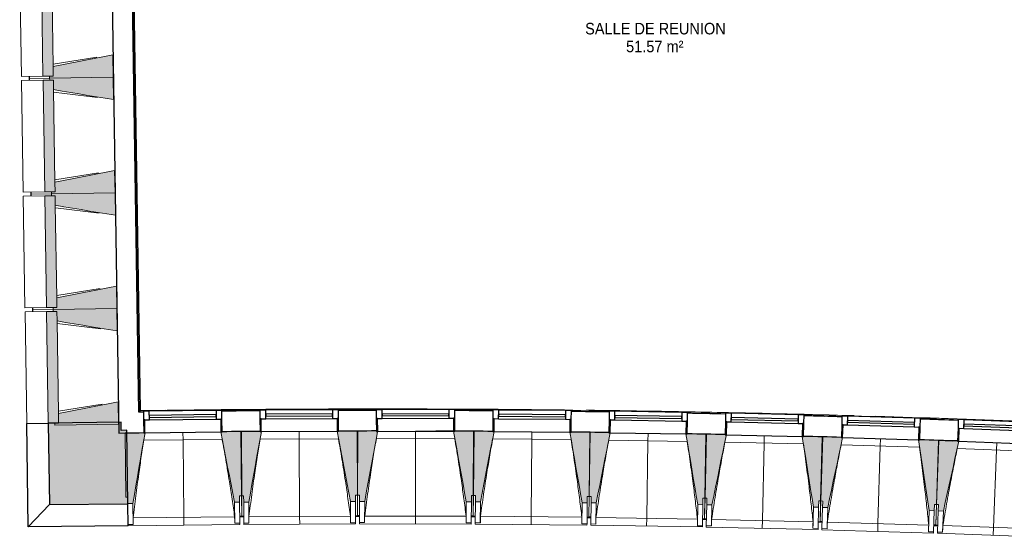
# Model space of a CAD drawing. Header units: millimetres. Extents: x 1293 to 60335, y -36590 to 4541.
# Tile 1 of 65: x 14922 to 22583, y -21351 to -17324. Entities that reach past the tile are written whole.
import ezdxf

# ---------------------------------------------------------------- set-up
doc = ezdxf.new("R2010")
doc.units = ezdxf.units.MM
for name, color, linetype, lineweight in [('A-AREA-IDEN', 7, 'Continuous', 30), ('A-FLOR-HRAL', 7, 'Continuous', 18), ('A-WALL-PATT', 7, 'Continuous', 25), ('BATIEMENT', 7, 'Continuous', 18), ('BATIMENT', 7, 'Continuous', 25), ('FENETRES', 7, 'Continuous', 25), ('GEN', 7, 'Continuous', 18), ('SOLS', 7, 'Continuous', 25)]:
    doc.layers.add(name, color=color, linetype=linetype, lineweight=lineweight)
doc.layers.add('A-GLAZ', color=7, linetype='Continuous', lineweight=25, true_color=0x5c63b1)
doc.styles.add('Arial_1', font='arial.ttf', dxfattribs={"width": 0.9, "height": 90})

# ---------------------------------------------------------------- blocks, each defined once
blk = doc.blocks.new('XXX_VIDE FENETRE - 590-389517-2021_015_1111_DCE_1_50_N0 FINI_CVC_PAC')
at = {"layer": 'A-GLAZ'}
for p, q in [((260.1, -120), (-260.1, -120)), ((-260.1, -120), (-260.1, -135)), ((-260.1, -135), (260.1, -135)), ((260.1, -135), (260.1, -120))]:
    blk.add_line(p, q, dxfattribs=at)
at = {"layer": 'FENETRES'}
for p, q in [((-305.1, 0), (-305.1, -100)), ((-295.1, 0), (-305.1, 0)), ((295.1, 0), (-295.1, 0)), ((-295.1, -100), (-295.1, 0)), ((305.1, 0), (295.1, 0)), ((295.1, 0), (295.1, -100)), ((305.1, -100), (305.1, 0)), ((-305.1, -100), (-295.1, -100)), ((-260.1, -100), (-305.1, -100)), ((-305.1, -100), (-305.1, -167.5)), ((-260.1, -167.5), (-260.1, -100)), ((260.1, -100), (-260.1, -100)), ((260.1, -100), (260.1, -167.5)), ((305.1, -100), (260.1, -100)), ((295.1, -100), (305.1, -100)), ((305.1, -167.5), (305.1, -100)), ((-305.1, -167.5), (-260.1, -167.5)), ((-260.1, -167.5), (260.1, -167.5)), ((260.1, -167.5), (305.1, -167.5))]:
    blk.add_line(p, q, dxfattribs=at)
blk = doc.blocks.new('Garde-corps - Garde-corps-505471-2021_015_1111_DCE_1_50_N0 FINI_CVC_PAC')
at = {"layer": 'A-FLOR-HRAL'}
for p, q in [((-23086, -20374.6), (-23168.6, -14989.8)), ((-23079, -20367.4), (-23161.5, -14989.7)), ((-23077.3, -20365.6), (-23159.8, -14989.7)), ((-23075.7, -20363.9), (-23158.1, -14989.7)), ((-23053.8, -20374.2), (-23086, -20374.6)), ((-23053.8, -20374.5), (-23086, -20374.6)), ((-22881.9, -20361.4), (-23075.7, -20364)), ((-22496.9, -20361.8), (-23075.7, -20363.9)), ((-22194.8, -20367.9), (-22206.1, -20368)), ((-21242.4, -20361.3), (-21421.4, -20361.5)), ((-21305.3, -20364.3), (-21317.5, -20364.3)), ((-20334.9, -20364.6), (-20632.1, -20365.7)), ((-20334.9, -20364.3), (-20512.2, -20363.2)), ((-20416.3, -20366.8), (-20428.3, -20366.7)), ((-19430.2, -20373.6), (-19589.1, -20371.5)), ((-19528.2, -20375.3), (-19538.4, -20375.2)), ((-18640.7, -20389.9), (-18648.3, -20389.7)), ((-17756.3, -20410.4), (-17767, -20410.1)), ((-16861.8, -20437.2), (-16867.8, -20437))]:
    blk.add_line(p, q, dxfattribs=at)
at = {"layer": 'A-FLOR-HRAL', "flags": 128}
for points in [[(-23086, -20374.6), (-23086.1, -20374.7), (-23086.4, -20375), (-23086.8, -20375.4), (-23087.3, -20376), (-23087.9, -20376.5), (-23088.4, -20377.1), (-23089, -20377.7)], [(-23079, -20367.4), (-23082.5, -20371), (-23086, -20374.6)], [(-23075.7, -20363.9), (-23075.7, -20364), (-23075.8, -20364), (-23075.9, -20364.2), (-23076.1, -20364.4), (-23076.3, -20364.6), (-23076.5, -20364.8), (-23076.7, -20365), (-23076.9, -20365.2), (-23077.1, -20365.4), (-23077.3, -20365.6)], [(-20066.6, -20360.7), (-20319.7, -20353.9), (-20757, -20355.5)]]:
    blk.add_lwpolyline(points, dxfattribs=at)
at = {"layer": 'A-FLOR-HRAL'}
for radius, start, end in [(130446.8, 87.310169, 90.815427), (130448.6, 89.835073, 90.814662), (130439.7, 90.406296, 90.536372), (130448.6, 89.336655, 89.7902), (130448.6, 88.37491, 89.291333), (130439.7, 88.843215, 88.944631), (130439.7, 88.437759, 88.546818), (130448.6, 87.310907, 88.301428), (130439.7, 88.038301, 88.149006)]:
    blk.add_arc((-21222.6, -150801), radius, start, end, dxfattribs=at)
blk = doc.blocks.new('B02_ARC_rvt-1-2021_015_1111_DCE_1_50_N0 FINI_CVC_PAC')
at = {"layer": 'BATIEMENT', "lineweight": 25}
for p, q in [((-23342.6, -14273.6), (-23246.5, -20540)), ((-23089, -20377.7), (-23171.6, -14989.9)), ((-23053.8, -20377.2), (-23089, -20377.7)), ((-20631.4, -20524.5), (-20631.4, -20525.6)), ((-23246.5, -20540), (-23086.5, -20537.6)), ((-23086.5, -20537.6), (-23051.9, -20537.1))]:
    blk.add_line(p, q, dxfattribs=at)
for radius, start, end in [(130436.7, 90.406299, 90.536369), (130436.7, 90.008684, 90.138261), (130436.7, 89.610089, 89.740641), (130436.7, 89.212665, 89.342052), (130436.7, 88.814853, 88.944628), (130436.7, 88.41704, 88.546816), (130436.7, 88.019227, 88.149003), (130276.7, 90.406468, 90.536211), (130276.7, 90.008366, 90.138102), (130276.7, 89.610257, 89.739993), (130276.7, 89.212833, 89.34189), (130276.7, 88.81502, 88.944466), (130276.7, 88.417206, 88.546653), (130276.7, 88.019392, 88.14884)]:
    blk.add_arc((-21222.6, -150801), radius, start, end, dxfattribs=at)
at = {"layer": 'BATIMENT'}
blk.add_line((-20631.4, -20525.6), (-20778.9, -20525.1), dxfattribs=at)
at = {"layer": 'SOLS'}
blk.add_line((-16816.9, -20598.5), (-16761.3, -20600.5), dxfattribs=at)
at = {"layer": 'BATIEMENT', "lineweight": 18}
blk.add_blockref('Garde-corps - Garde-corps-505471-2021_015_1111_DCE_1_50_N0 FINI_CVC_PAC', (0, 0), dxfattribs=at)
at = {"layer": 'FENETRES', "lineweight": 18}
for p, rotation in [((-22746.8, -20535), 180.6653118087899), ((-21841.7, -20527.8), 180.2680427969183), ((-20936.5, -20525.9), 180.2680427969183), ((-20031.3, -20531.1), 179.4735047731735), ((-19127.8, -20542.5), 179.0762357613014), ((-18223.4, -20560.2), 178.6789667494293), ((-17319.2, -20584.2), 178.2816977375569), ((-16415.2, -20614.5), 177.8844287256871)]:
    blk.add_blockref('XXX_VIDE FENETRE - 590-389517-2021_015_1111_DCE_1_50_N0 FINI_CVC_PAC', p, dxfattribs=dict(at, rotation=rotation))
blk = doc.blocks.new('20_MUR PREFA_01 - MODULE_01 B-3165811-2021_015_1111_DCE_1_50_N0 FINI_CVC_PAC')
at = {"layer": 'GEN'}
for p, q in [((0, 722.1), (0, 661.4)), ((0, 661.4), (0, 58.5)), ((0, 0.7), (0, 58.5))]:
    blk.add_line(p, q, dxfattribs=at)
blk = doc.blocks.new('Murs 5 - Murs 1-3191041-2021_015_1111_DCE_1_50_N0 FINI_CVC_PAC')
at = {"layer": 'A-WALL-PATT', "true_color": 0x787878}
blk.add_hatch(color=8, dxfattribs=at).paths.add_polyline_path([(-23784.6, -21097.2), (-23175.4, -21090.2), (-23182.1, -20519), (-23226.5, -20519), (-23227.5, -20455.8), (-23794.3, -20464.5), (-23793.5, -20519.5)])
at = {"layer": 'BATIEMENT', "lineweight": 25}
for p, q in [((-23227.5, -20455.8), (-23794.3, -20464.5)), ((-23794.3, -20464.5), (-23784.6, -21097.2)), ((-23226.5, -20519.5), (-23227.5, -20455.8)), ((-23182.1, -20519), (-23226.5, -20519.5)), ((-23175.4, -21090.2), (-23182.1, -20519)), ((-23784.6, -21097.2), (-23175.4, -21090.2))]:
    blk.add_line(p, q, dxfattribs=at)
at = {"layer": 'BATIMENT'}
for p, q in [((-23962, -20467.1), (-23794.3, -20464.5)), ((-23949.7, -21270.4), (-23962, -20467.1)), ((-23784.6, -21097.2), (-23949.7, -21270.4)), ((-23173.4, -21261.3), (-23175.4, -21090.2)), ((-23173.4, -21261.3), (-23949.7, -21270.4))]:
    blk.add_line(p, q, dxfattribs=at)
blk = doc.blocks.new('B02_DC_STR_rvt-1-2021_015_1111_DCE_1_50_N0 FINI_CVC_PAC')
at = {"layer": 'BATIMENT', "lineweight": 5, "true_color": 0x787878}
for points in [[(-23835.7, -17764.9), (-23755.1, -17763.6), (-23768.4, -16893.7), (-23849.1, -16895), (-23836.1, -17738.9)], [(-23783.6, -17779.1), (-23289, -17771.5), (-23291.7, -17596.5), (-23756.2, -17689.2), (-23755.1, -17763.6), (-23783.8, -17764.1), (-23783.7, -17771.5)], [(-23286.3, -17946.4), (-23289, -17771.5), (-23783.6, -17779.1), (-23783.4, -17794.1), (-23754.6, -17794.1), (-23753.5, -17868.1), (-23289, -17946)], [(-23821.9, -18664.7), (-23741.3, -18663.5), (-23754.6, -17793.6), (-23835.3, -17794.8), (-23823.7, -18545.7)], [(-23769.8, -18678.9), (-23275.2, -18671.4), (-23277.9, -18496.4), (-23742.4, -18589.1), (-23741.3, -18663.5), (-23770, -18663.9), (-23769.9, -18671.4)], [(-23272.5, -18846.3), (-23275.2, -18671.4), (-23769.8, -18678.9), (-23769.6, -18693.9), (-23740.8, -18693.9), (-23739.7, -18768), (-23279.2, -18845.2)], [(-23808.1, -19564.6), (-23727.5, -19563.4), (-23740.8, -18693.5), (-23821.5, -18694.7), (-23813.8, -19191)], [(-23756, -19578.8), (-23261.4, -19571.3), (-23264.1, -19396.3), (-23728.6, -19489), (-23727.5, -19563.4), (-23756.2, -19563.8), (-23756.1, -19571.3)], [(-23794.3, -20464.5), (-23713.7, -20463.3), (-23727, -19593.4), (-23807.7, -19594.6), (-23803.9, -19836.4)], [(-23258.7, -19746.2), (-23261.4, -19571.3), (-23756, -19578.8), (-23755.8, -19593.8), (-23727, -19593.8), (-23725.9, -19667.8), (-23279.2, -19742.8)], [(-23742.2, -20478.7), (-23247.6, -20471.1), (-23250.3, -20296.2), (-23714.8, -20388.8), (-23713.7, -20463.3), (-23742.4, -20463.7), (-23742.3, -20471.1)], [(-22345.5, -21078.5), (-22305.5, -21078), (-22305.5, -21028), (-22291.1, -21027.8), (-22296.9, -20529.1), (-22441.8, -20530.7), (-22441.8, -20531.4), (-22451.7, -20531.5), (-22355.3, -21028)], [(-22274.1, -21077.9), (-22234.1, -21077.7), (-22136.8, -20529.2), (-22146.8, -20529.2), (-22147.2, -20528.5), (-22291.7, -20529.2), (-22289.3, -21028), (-22274.3, -21028), (-22274.1, -21077.7)], [(-21444.1, -21074), (-21404.1, -21073.9), (-21404.1, -21023.9), (-21389.4, -21023.8), (-21391.7, -20525), (-21536.6, -20525.7), (-21536.6, -20526.4), (-21546.6, -20526.4), (-21453.5, -21023.9)], [(-21332.7, -21073.1), (-21232, -20527.3), (-21241.6, -20527.3), (-21242.1, -20524.5), (-21386.5, -20524.2), (-21387.6, -21023), (-21372.6, -21023), (-21372.6, -21073)], [(-20502.7, -21075), (-20502.6, -21025), (-20487.6, -21025), (-20486.5, -20526.2), (-20641.5, -20525.9), (-20542.7, -21074.9)], [(-20431.3, -21075.5), (-20326.4, -20528.3), (-20336.4, -20528.3), (-20336.4, -20527.6), (-20481.3, -20526.2), (-20485.9, -21025), (-20470.9, -21025.1), (-20470.9, -21075.1), (-20469.3, -21075.2)], [(-23175.4, -21088.1), (-23135.4, -21087.6), (-23041.9, -20538.4), (-23051.9, -20538.4), (-23051.9, -20537.8), (-23196.8, -20539.5), (-23191, -21038.3), (-23176, -21038.3), (-23175.5, -21087.6)], [(-19601.4, -21083.1), (-19600.9, -21033.1), (-19585.9, -21033.3), (-19581.3, -20534.5), (-19726.2, -20533.2), (-19726.2, -20533.9), (-19736.2, -20533.9), (-19641.4, -21082.8)], [(-19531.6, -21084.2), (-19422.9, -20537.7), (-19432.8, -20537.6), (-19432.8, -20536.9), (-19577.7, -20534.6), (-19585.7, -21033.3), (-19570.7, -21033.5), (-19571.5, -21083.5), (-19570.7, -21083.5)], [(-18701.7, -21097.5), (-18700.9, -21047.5), (-18685.9, -21047.8), (-18677.8, -20549.1), (-18822.7, -20546.7), (-18822.7, -20547.4), (-18832.7, -20547.4), (-18741.7, -21096.9)], [(-18631, -21099.1), (-18518.5, -20553.4), (-18528.4, -20553.2), (-18528.4, -20552.5), (-18673.3, -20549.2), (-18684.8, -21047.8), (-18669.8, -21048.2), (-18670.9, -21098.2), (-18669.8, -21098.2)], [(-17801.2, -21118.2), (-17800, -21068.2), (-17785, -21068.6), (-17773.5, -20569.9), (-17918.4, -20566.6), (-17918.4, -20567.3), (-17928.3, -20567.3), (-17841.2, -21117.3)], [(-17730.5, -21120.2), (-17614.2, -20575.4), (-17624.2, -20575.1), (-17624.2, -20574.4), (-17769, -20570.1), (-17784, -21068.6), (-17769, -21069.1), (-17770.5, -21119), (-17769, -21119.1)], [(-16900.9, -21145.1), (-16899.4, -21095.2), (-16884.4, -21095.6), (-16869.4, -20597), (-17014.2, -20592.7), (-17014.3, -20593.4), (-17024.2, -20593.4), (-16940.8, -21143.9)], [(-16830.2, -21147.7), (-16710.1, -20603.6), (-16720.1, -20603.2), (-16720.1, -20602.6), (-16864.9, -20597.2), (-16883.3, -21095.7), (-16868.3, -21096.2), (-16870.1, -21146.2), (-16868.3, -21146.2)]]:
    blk.add_hatch(color=8, dxfattribs=at).paths.add_polyline_path(points)
at = {"layer": 'BATIEMENT'}
for p, q in [((-23849.1, -16895), (-23835.7, -17764.9)), ((-23756.2, -17688.6), (-23767.3, -16968.7)), ((-23289, -17771.5), (-23291.7, -17596.5)), ((-23756.2, -17689.2), (-23755.1, -17763.6)), ((-23755.1, -17763.6), (-23756.2, -17689.2)), ((-23835.7, -17764.9), (-23755.1, -17763.6)), ((-23755.1, -17763.6), (-23783.8, -17764.1)), ((-23783.8, -17764.1), (-23783.6, -17779.1)), ((-23783.6, -17779.1), (-23289, -17771.5)), ((-23289, -17771.5), (-23783.6, -17779.1)), ((-23286.3, -17946.4), (-23289, -17771.5)), ((-23754.6, -17793.6), (-23835.3, -17794.8)), ((-23835.3, -17794.8), (-23821.9, -18664.7)), ((-23783.6, -17779.1), (-23783.4, -17794.1)), ((-23783.4, -17794.1), (-23754.6, -17793.6)), ((-23754.6, -17793.6), (-23753.5, -17868.1)), ((-23753.5, -17868.1), (-23754.6, -17793.6)), ((-23742.4, -18588.5), (-23753.5, -17868.6)), ((-23275.2, -18671.4), (-23277.9, -18496.4)), ((-23742.4, -18589.1), (-23741.3, -18663.5)), ((-23741.3, -18663.5), (-23742.4, -18589.1)), ((-23821.9, -18664.7), (-23741.3, -18663.5)), ((-23741.3, -18663.5), (-23770, -18663.9)), ((-23770, -18663.9), (-23769.8, -18678.9)), ((-23769.8, -18678.9), (-23275.2, -18671.4)), ((-23275.2, -18671.4), (-23769.8, -18678.9)), ((-23769.8, -18678.9), (-23769.6, -18693.9)), ((-23272.5, -18846.3), (-23275.2, -18671.4)), ((-23740.8, -18693.5), (-23821.5, -18694.7)), ((-23821.5, -18694.7), (-23808.1, -19564.6)), ((-23769.6, -18693.9), (-23740.8, -18693.5)), ((-23740.8, -18693.5), (-23739.7, -18768)), ((-23739.7, -18768), (-23740.8, -18693.5)), ((-23728.6, -19488.4), (-23739.7, -18768.5)), ((-23261.4, -19571.3), (-23264.1, -19396.3)), ((-23728.6, -19489), (-23727.5, -19563.4)), ((-23727.5, -19563.4), (-23728.6, -19489)), ((-23808.1, -19564.6), (-23727.5, -19563.4)), ((-23727, -19593.4), (-23807.7, -19594.6)), ((-23807.7, -19594.6), (-23794.3, -20464.5)), ((-23727.5, -19563.4), (-23756.2, -19563.8)), ((-23756.2, -19563.8), (-23756, -19578.8)), ((-23756, -19578.8), (-23261.4, -19571.3)), ((-23261.4, -19571.3), (-23756, -19578.8)), ((-23756, -19578.8), (-23755.8, -19593.8)), ((-23755.8, -19593.8), (-23727, -19593.4)), ((-23727, -19593.4), (-23725.9, -19667.8)), ((-23725.9, -19667.8), (-23727, -19593.4)), ((-23258.7, -19746.2), (-23261.4, -19571.3)), ((-23714.8, -20388.3), (-23725.8, -19668.4)), ((-23247.6, -20471.1), (-23250.3, -20296.2)), ((-23714.8, -20388.8), (-23713.7, -20463.3)), ((-23713.7, -20463.3), (-23714.8, -20388.8)), ((-23794.3, -20464.5), (-23713.7, -20463.3)), ((-23713.7, -20463.3), (-23742.4, -20463.7)), ((-23742.4, -20463.7), (-23742.2, -20478.7)), ((-23742.2, -20478.7), (-23247.6, -20471.1)), ((-22296.9, -20529.1), (-22441.8, -20530.7)), ((-22291.1, -21027.8), (-22296.9, -20529.1)), ((-22146.8, -20528.5), (-22291.7, -20529.2)), ((-22291.7, -20529.2), (-22289.3, -21028)), ((-21391.7, -20525), (-21536.7, -20525.7)), ((-21389.4, -21023.8), (-21391.7, -20525)), ((-21386.5, -20524.2), (-21387.6, -21023)), ((-21241.6, -20524.5), (-21386.5, -20524.2)), ((-21231.6, -20525.1), (-21231.5, -20524.5)), ((-20486.5, -20526.2), (-20641.5, -20525.9)), ((-20487.6, -21025), (-20486.5, -20526.2)), ((-20481.3, -20526.2), (-20485.9, -21025)), ((-20336.4, -20527.6), (-20481.3, -20526.2)), ((-23051.9, -20537.8), (-23196.8, -20539.5)), ((-23196.8, -20539.5), (-23191, -21038.3)), ((-19581.3, -20534.5), (-19726.3, -20533.2)), ((-19585.9, -21033.3), (-19581.3, -20534.5)), ((-19577.7, -20534.6), (-19585.7, -21033.3)), ((-19432.8, -20536.9), (-19577.7, -20534.6)), ((-18677.8, -20549.1), (-18822.8, -20546.7)), ((-18685.9, -21047.8), (-18677.8, -20549.1)), ((-18673.3, -20549.2), (-18684.8, -21047.8)), ((-18528.4, -20552.5), (-18673.3, -20549.2)), ((-17773.5, -20569.9), (-17918.5, -20566.6)), ((-17785, -21068.6), (-17773.5, -20569.9)), ((-17769, -20570.1), (-17784, -21068.6)), ((-17624.2, -20574.4), (-17769, -20570.1)), ((-16869.4, -20597), (-17014.3, -20592.7)), ((-16884.4, -21095.6), (-16869.4, -20597)), ((-16864.9, -20597.2), (-16883.3, -21095.7)), ((-16720.1, -20602.6), (-16864.9, -20597.2)), ((-23191, -21038.3), (-23176, -21038.1)), ((-23176, -21038.1), (-23175.4, -21088.1)), ((-22306.1, -21028), (-22291.1, -21027.8)), ((-22305.5, -21078), (-22306.1, -21028)), ((-22289.3, -21028), (-22274.3, -21027.9)), ((-22274.3, -21027.9), (-22274.1, -21077.9)), ((-21404.4, -21023.9), (-21389.4, -21023.8)), ((-21404.1, -21073.9), (-21404.4, -21023.9)), ((-21387.6, -21023), (-21372.6, -21023)), ((-21372.6, -21023), (-21372.7, -21073)), ((-20502.7, -21075), (-20502.6, -21025)), ((-20502.6, -21025), (-20487.6, -21025)), ((-20485.9, -21025), (-20470.9, -21025.1)), ((-20470.9, -21025.1), (-20471.3, -21075.1)), ((-19601.4, -21083.1), (-19600.9, -21033.1)), ((-19600.9, -21033.1), (-19585.9, -21033.3)), ((-19585.7, -21033.3), (-19570.7, -21033.5)), ((-19570.7, -21033.5), (-19571.5, -21083.5)), ((-18701.7, -21097.5), (-18700.9, -21047.5)), ((-18700.9, -21047.5), (-18685.9, -21047.8)), ((-18684.8, -21047.8), (-18669.8, -21048.2)), ((-18669.8, -21048.2), (-18670.9, -21098.2)), ((-23175.4, -21088.1), (-23135.4, -21087.6)), ((-22345.5, -21078.5), (-22305.5, -21078)), ((-22274.1, -21077.9), (-22234.1, -21077.7)), ((-21444.1, -21074), (-21404.1, -21073.9)), ((-21372.7, -21073), (-21332.7, -21073.1)), ((-20542.7, -21074.9), (-20502.7, -21075)), ((-20471.3, -21075.1), (-20431.3, -21075.5)), ((-19641.4, -21082.8), (-19601.4, -21083.1)), ((-19571.5, -21083.5), (-19531.6, -21084.2)), ((-18741.7, -21096.9), (-18701.7, -21097.5)), ((-18670.9, -21098.2), (-18631, -21099.1)), ((-17841.2, -21117.3), (-17801.2, -21118.2)), ((-17801.2, -21118.2), (-17800, -21068.2)), ((-17800, -21068.2), (-17785, -21068.6)), ((-17784, -21068.6), (-17769, -21069.1)), ((-17769, -21069.1), (-17770.5, -21119)), ((-17770.5, -21119), (-17730.5, -21120.2)), ((-16900.9, -21145.1), (-16899.4, -21095.2)), ((-16899.4, -21095.2), (-16884.4, -21095.6)), ((-16883.3, -21095.7), (-16868.3, -21096.2)), ((-16868.3, -21096.2), (-16870.1, -21146.2)), ((-16940.8, -21143.9), (-16900.9, -21145.1)), ((-16870.1, -21146.2), (-16830.2, -21147.7))]:
    blk.add_line(p, q, dxfattribs=at)
at = {"layer": 'BATIEMENT', "flags": 128}
for points in [[(-23291.7, -17596.5), (-23358, -17609.7), (-23424.4, -17623), (-23490.8, -17636.2), (-23557.1, -17649.4), (-23623.5, -17662.7), (-23689.8, -17675.9), (-23756.2, -17689.2)], [(-23753.5, -17868.1), (-23686.7, -17879.3), (-23620, -17890.5), (-23553.3, -17901.7), (-23486.5, -17912.9), (-23419.8, -17924), (-23353, -17935.2), (-23286.3, -17946.4)], [(-23277.9, -18496.4), (-23344.2, -18509.6), (-23410.6, -18522.9), (-23477, -18536.1), (-23543.3, -18549.3), (-23609.7, -18562.6), (-23676, -18575.8), (-23742.4, -18589.1)], [(-23739.7, -18768), (-23672.9, -18779.2), (-23606.2, -18790.4), (-23539.4, -18801.5), (-23472.7, -18812.7), (-23406, -18823.9), (-23339.2, -18835.1), (-23272.5, -18846.3)], [(-23264.1, -19396.3), (-23330.4, -19409.5), (-23396.8, -19422.8), (-23463.2, -19436), (-23529.5, -19449.2), (-23595.9, -19462.5), (-23662.2, -19475.7), (-23728.6, -19489)], [(-23725.9, -19667.8), (-23659.1, -19679), (-23592.4, -19690.2), (-23525.6, -19701.4), (-23458.9, -19712.6), (-23392.2, -19723.8), (-23325.4, -19735), (-23258.7, -19746.2)], [(-23250.3, -20296.2), (-23316.6, -20309.4), (-23383, -20322.6), (-23449.3, -20335.9), (-23515.7, -20349.1), (-23582.1, -20362.4), (-23648.4, -20375.6), (-23714.8, -20388.8)], [(-22234.1, -21077.7), (-22221.9, -21009.1), (-22209.8, -20940.4), (-22197.6, -20871.8), (-22185.4, -20803.1), (-22173.2, -20734.5), (-22161, -20665.8), (-22148.9, -20597.1), (-22136.7, -20528.5)], [(-21546.7, -20525.7), (-21533.9, -20594.3), (-21521, -20662.8), (-21508.2, -20731.3), (-21495.4, -20799.9), (-21482.6, -20868.4), (-21469.8, -20937), (-21456.9, -21005.5), (-21444.1, -21074)], [(-21332.7, -21073.1), (-21320.1, -21004.5), (-21307.4, -20936), (-21294.8, -20867.4), (-21282.1, -20798.8), (-21269.5, -20730.2), (-21256.8, -20661.7), (-21244.1, -20593.1), (-21232, -20527.3)], [(-20641.5, -20525.9), (-20629.1, -20594.5), (-20616.8, -20663.1), (-20604.5, -20731.7), (-20592.1, -20800.4), (-20579.8, -20869), (-20567.4, -20937.6), (-20555.1, -21006.3), (-20542.7, -21074.9)], [(-20431.3, -21075.5), (-20418.2, -21007), (-20405.1, -20938.5), (-20392, -20870.1), (-20378.8, -20801.6), (-20365.7, -20733.1), (-20352.6, -20664.6), (-20339.4, -20596.1), (-20326.3, -20527.7)], [(-23135.4, -21087.6), (-23123.7, -21018.9), (-23112, -20950.2), (-23100.3, -20881.4), (-23088.6, -20812.7), (-23076.9, -20743.9), (-23065.2, -20675.2), (-23053.5, -20606.5), (-23041.8, -20537.7)], [(-22451.9, -20530.9), (-22438.6, -20599.3), (-22425.3, -20667.8), (-22412, -20736.2), (-22398.7, -20804.7), (-22385.4, -20873.1), (-22372.1, -20941.6), (-22358.8, -21010), (-22345.5, -21078.5)], [(-19736.3, -20533.1), (-19724.5, -20601.8), (-19712.6, -20670.5), (-19700.7, -20739.2), (-19688.9, -20807.9), (-19677, -20876.6), (-19665.1, -20945.3), (-19653.3, -21014.1), (-19641.4, -21082.8)], [(-19531.6, -21084.2), (-19517.9, -21015.8), (-19504.3, -20947.4), (-19490.7, -20879), (-19477.1, -20810.6), (-19463.5, -20742.2), (-19449.9, -20673.8), (-19436.3, -20605.4), (-19422.7, -20537.1)], [(-18832.8, -20546.6), (-18821.4, -20615.4), (-18810, -20684.1), (-18798.6, -20752.9), (-18787.2, -20821.7), (-18775.8, -20890.5), (-18764.4, -20959.3), (-18753, -21028.1), (-18741.7, -21096.9)], [(-18631, -21099.1), (-18616.9, -21030.8), (-18602.8, -20962.5), (-18588.7, -20894.2), (-18574.6, -20825.9), (-18560.6, -20757.6), (-18546.5, -20689.3), (-18532.4, -20621), (-18518.3, -20552.7)], [(-17928.5, -20566.3), (-17917.6, -20635.2), (-17906.7, -20704.1), (-17895.7, -20772.9), (-17884.8, -20841.8), (-17873.9, -20910.7), (-17863, -20979.6), (-17852.1, -21048.4), (-17841.2, -21117.3)], [(-17730.5, -21120.2), (-17715.9, -21052.1), (-17701.4, -20983.9), (-17686.8, -20915.7), (-17672.3, -20847.5), (-17657.7, -20779.3), (-17643.2, -20711.1), (-17628.6, -20642.9), (-17614.1, -20574.7)], [(-17024.3, -20592.4), (-17013.9, -20661.3), (-17003.5, -20730.3), (-16993, -20799.2), (-16982.6, -20868.2), (-16972.1, -20937.1), (-16961.7, -21006), (-16951.3, -21075), (-16940.8, -21143.9)], [(-16830.2, -21147.7), (-16815.1, -21079.6), (-16800.1, -21011.5), (-16785.1, -20943.4), (-16770.1, -20875.3), (-16755.1, -20807.2), (-16740, -20739.1), (-16725, -20671), (-16710, -20602.9)]]:
    blk.add_lwpolyline(points, dxfattribs=at)
at = {"layer": 'BATIMENT', "lineweight": 18}
for p, q in [((-24016.8, -16897.5), (-24003.4, -17767.4)), ((-23756.5, -17669.7), (-23417, -17616.2)), ((-23835.7, -17764.9), (-24003.4, -17767.4)), ((-23943.9, -17781.5), (-23944.1, -17766.5)), ((-24003, -17797.4), (-23835.3, -17794.8)), ((-24003, -17797.4), (-23989.6, -18667.3)), ((-23783.6, -17779.1), (-23943.9, -17781.5)), ((-23943.9, -17781.5), (-23783.6, -17779.1)), ((-23943.7, -17796.5), (-23943.9, -17781.5)), ((-23412.2, -17930.6), (-23753.2, -17887.5)), ((-23742.7, -18569.6), (-23403.2, -18516.1)), ((-23821.9, -18664.7), (-23989.6, -18667.3)), ((-23930.1, -18681.4), (-23930.3, -18666.4)), ((-23769.8, -18678.9), (-23930.1, -18681.4)), ((-23930.1, -18681.4), (-23769.8, -18678.9)), ((-23929.9, -18696.4), (-23930.1, -18681.4)), ((-23989.2, -18697.3), (-23821.5, -18694.7)), ((-23989.2, -18697.3), (-23975.8, -19567.2)), ((-23398.4, -18830.5), (-23739.4, -18787.4)), ((-23728.9, -19469.5), (-23389.4, -19416)), ((-23808.1, -19564.6), (-23975.8, -19567.2)), ((-23975.4, -19597.2), (-23807.7, -19594.6)), ((-23975.4, -19597.2), (-23962, -20467.1)), ((-23916.3, -19581.3), (-23916.5, -19566.3)), ((-23756, -19578.8), (-23916.3, -19581.3)), ((-23916.3, -19581.3), (-23756, -19578.8)), ((-23916.1, -19596.3), (-23916.3, -19581.3)), ((-23384.6, -19730.3), (-23725.6, -19687.3)), ((-23715.1, -20369.4), (-23375.6, -20315.9)), ((-23794.3, -20464.5), (-23962, -20467.1)), ((-20936.5, -20525.9), (-20641.4, -20526.6)), ((-22440.9, -20589.2), (-23051.4, -20596.3)), ((-21536.2, -20584.2), (-22146.6, -20587)), ((-20631.4, -20584.4), (-21241.9, -20583)), ((-19726.6, -20591.7), (-20337.1, -20586)), ((-18823.5, -20605.2), (-19433.9, -20595.4)), ((-17919.6, -20625), (-18529.9, -20611)), ((-17015.8, -20651.2), (-17626.1, -20632.8)), ((-16112.3, -20683.5), (-16722.4, -20661)), ((-22291.1, -21027.8), (-22289.2, -21189.9)), ((-22288.6, -21190.1), (-22289.3, -21028)), ((-21389.4, -21023.8), (-21388.6, -21185.9)), ((-21388, -21185.1), (-21387.6, -21023)), ((-20487.6, -21025), (-20488, -21187.1)), ((-20487.4, -21187.1), (-20485.9, -21025)), ((-19588.4, -21195.4), (-19585.7, -21033.3)), ((-19585.9, -21033.3), (-19587.4, -21195.4)), ((-18688.5, -21209.9), (-18684.8, -21047.8)), ((-18685.9, -21047.8), (-18688.3, -21202.1)), ((-23133.5, -21251.8), (-23135.4, -21087.6)), ((-22345.5, -21078.5), (-22343.6, -21242.7)), ((-22305.5, -21078), (-22303.6, -21242.2)), ((-22273.3, -21242.1), (-22274.1, -21077.9)), ((-22233.3, -21241.9), (-22234.1, -21077.7)), ((-21444.1, -21074), (-21443.4, -21238.3)), ((-21404.1, -21073.9), (-21403.4, -21238.1)), ((-21373.1, -21237.2), (-21372.7, -21073)), ((-21333.1, -21237.3), (-21332.7, -21073.1)), ((-20542.7, -21074.9), (-20543.1, -21239.1)), ((-20502.7, -21075), (-20503.1, -21239.2)), ((-20472.9, -21239.3), (-20471.3, -21075.1)), ((-20432.9, -21239.7), (-20431.3, -21075.5)), ((-19641.4, -21082.8), (-19642.9, -21247)), ((-19601.4, -21083.1), (-19602.9, -21247.3)), ((-19574.2, -21247.7), (-19571.5, -21083.5)), ((-19534.2, -21248.3), (-19531.6, -21084.2)), ((-18741.7, -21096.9), (-18744.3, -21261.1)), ((-18701.7, -21097.5), (-18704.3, -21261.7)), ((-18674.7, -21262.3), (-18670.9, -21098.2)), ((-18634.7, -21263.2), (-18631, -21099.1)), ((-17841.2, -21117.3), (-17844.9, -21281.5)), ((-17801.2, -21118.2), (-17805, -21282.4)), ((-17788.8, -21230.6), (-17784, -21068.6)), ((-17785, -21068.6), (-17788.6, -21223.1)), ((-17775.4, -21283.2), (-17770.5, -21119)), ((-17735.4, -21284.4), (-17730.5, -21120.2)), ((-16889.3, -21257.6), (-16883.3, -21095.7)), ((-16884.4, -21095.6), (-16889, -21250.2)), ((-23133.9, -21200.3), (-22344.4, -21191.1)), ((-22304.2, -21192.2), (-22289.2, -21192)), ((-22289.2, -21190.6), (-22289.2, -21192)), ((-22288.6, -21192.2), (-22288.6, -21190.6)), ((-22288.6, -21192.2), (-22273.6, -21192.1)), ((-22233.3, -21190.4), (-21443.8, -21186.7)), ((-21403.6, -21188.1), (-21388.6, -21188)), ((-21388.6, -21186.4), (-21388.6, -21188)), ((-21388, -21187.2), (-21388, -21186.4)), ((-21388, -21187.2), (-21373, -21187.2)), ((-21332.7, -21185.7), (-20543.2, -21187.5)), ((-20503, -21189.2), (-20488, -21189.2)), ((-20488, -21188.5), (-20488, -21189.2)), ((-20487.4, -21189.2), (-20487.4, -21188.5)), ((-20487.4, -21189.2), (-20472.4, -21189.3)), ((-20432.1, -21188.1), (-19642.7, -21195.4)), ((-19602.4, -21197.3), (-19587.4, -21197.5)), ((-19588.4, -21197.5), (-19588.4, -21196.8)), ((-19588.4, -21197.5), (-19573.4, -21197.7)), ((-19587.4, -21196.8), (-19587.4, -21197.5)), ((-19533.1, -21196.8), (-18743.7, -21209.5)), ((-18703.5, -21211.7), (-18688.6, -21212)), ((-18688.6, -21212), (-18688.6, -21211.2)), ((-18688.6, -21212), (-18673.6, -21212.3)), ((-18633.3, -21211.7), (-17844, -21229.9)), ((-16940.8, -21143.9), (-16945.8, -21308.1)), ((-16900.9, -21145.1), (-16905.8, -21309.3)), ((-16876.2, -21310.3), (-16870.1, -21146.2)), ((-16836.2, -21311.7), (-16830.2, -21147.7)), ((-23133.5, -21251.8), (-23173.5, -21252.3)), ((-23173.4, -21261.3), (-22303.5, -21251.2)), ((-23133.5, -21251.6), (-23133.5, -21251.8)), ((-22303.6, -21242.2), (-22343.6, -21242.7)), ((-22343.6, -21242.7), (-22343.6, -21242.4)), ((-22303.6, -21242.2), (-22303.5, -21251.2)), ((-22233.3, -21241.9), (-22273.3, -21242.1)), ((-22273.3, -21251.2), (-22273.3, -21242.1)), ((-22273.3, -21251.2), (-21403.3, -21247.1)), ((-22233.3, -21241.7), (-22233.3, -21241.9)), ((-21443.4, -21238.3), (-21443.4, -21238)), ((-21403.4, -21238.1), (-21443.4, -21238.3)), ((-21403.4, -21238.1), (-21403.3, -21247.1)), ((-21333.1, -21237.3), (-21373.1, -21237.2)), ((-21373.1, -21246.3), (-21373.1, -21237.2)), ((-21373.1, -21246.3), (-20503.1, -21248.2)), ((-21333.1, -21237.1), (-21333.1, -21237.3)), ((-20543.1, -21239.1), (-20543.1, -21238.8)), ((-20503.1, -21239.2), (-20543.1, -21239.1)), ((-20503.1, -21239.2), (-20503.1, -21248.2)), ((-20432.9, -21239.7), (-20472.9, -21239.3)), ((-20472.9, -21248.4), (-20472.9, -21239.3)), ((-20472.9, -21248.4), (-19603, -21256.4)), ((-20432.8, -21239.5), (-20432.9, -21239.7)), ((-19642.9, -21247), (-19642.9, -21246.7)), ((-19602.9, -21247.3), (-19642.9, -21247)), ((-19602.9, -21247.3), (-19603, -21256.4)), ((-19574.3, -21256.7), (-19574.2, -21247.7)), ((-19574.3, -21256.7), (-18704.5, -21270.8)), ((-19534.2, -21248.3), (-19574.2, -21247.7)), ((-19534.2, -21248.1), (-19534.2, -21248.3)), ((-18744.3, -21261.1), (-18744.3, -21260.8)), ((-18704.3, -21261.7), (-18744.3, -21261.1)), ((-18704.3, -21261.7), (-18704.5, -21270.8)), ((-18674.9, -21271.4), (-18674.7, -21262.3)), ((-18674.9, -21271.4), (-17805.2, -21291.4)), ((-18634.7, -21263.2), (-18674.7, -21262.3)), ((-18634.7, -21263), (-18634.7, -21263.2)), ((-17844.9, -21281.5), (-17845, -21281.2)), ((-17805, -21282.4), (-17844.9, -21281.5)), ((-17805, -21282.4), (-17805.2, -21291.4)), ((-17803.8, -21232.4), (-17788.9, -21232.7)), ((-17788.9, -21232.8), (-17788.9, -21232)), ((-17788.9, -21232.8), (-17773.9, -21233.2)), ((-17775.7, -21292.2), (-17775.4, -21283.2)), ((-17775.7, -21292.2), (-16906, -21318.3)), ((-17735.4, -21284.4), (-17775.4, -21283.2)), ((-17735.4, -21284.1), (-17735.4, -21284.4)), ((-17733.6, -21232.8), (-16944.4, -21256.5)), ((-16904.3, -21259.3), (-16889.3, -21259.7)), ((-16889.3, -21259.8), (-16889.3, -21258.9)), ((-16889.3, -21259.8), (-16874.4, -21260.3)), ((-16834.1, -21260.2), (-16045.1, -21289.4)), ((-16945.8, -21308.1), (-16945.8, -21307.8)), ((-16905.8, -21309.3), (-16945.8, -21308.1)), ((-16905.8, -21309.3), (-16906, -21318.3)), ((-16876.5, -21319.3), (-16876.2, -21310.3)), ((-16876.5, -21319.3), (-16007.1, -21351.4)), ((-16836.2, -21311.7), (-16876.2, -21310.3)), ((-16836.2, -21311.5), (-16836.2, -21311.7))]:
    blk.add_line(p, q, dxfattribs=at)
at = {"layer": 'BATIMENT', "lineweight": 18, "flags": 128}
for points in [[(-23133.9, -21200.3), (-23133.8, -21210.5), (-23133.7, -21220.8), (-23133.7, -21231), (-23133.6, -21241.3), (-23133.5, -21251.6)], [(-22343.6, -21242.4), (-22343.8, -21232.1), (-22343.9, -21221.9), (-22344.1, -21211.6), (-22344.3, -21201.3), (-22344.4, -21191.1)], [(-22233.3, -21190.4), (-22233.3, -21200.6), (-22233.3, -21210.9), (-22233.3, -21221.2), (-22233.3, -21231.4), (-22233.3, -21241.7)], [(-21443.4, -21238), (-21443.5, -21227.7), (-21443.6, -21217.5), (-21443.7, -21207.2), (-21443.7, -21196.9), (-21443.8, -21186.7)], [(-21332.7, -21185.7), (-21332.8, -21196), (-21332.9, -21206.3), (-21332.9, -21216.5), (-21333, -21226.8), (-21333.1, -21237.1)], [(-20543.1, -21238.8), (-20543.2, -21228.6), (-20543.2, -21218.3), (-20543.2, -21208), (-20543.2, -21197.8), (-20543.2, -21187.5)], [(-20432.1, -21188.1), (-20432.3, -21198.4), (-20432.4, -21208.7), (-20432.6, -21218.9), (-20432.7, -21229.2), (-20432.8, -21239.5)], [(-19642.9, -21246.7), (-19642.9, -21236.5), (-19642.8, -21226.2), (-19642.8, -21215.9), (-19642.7, -21205.7), (-19642.7, -21195.4)], [(-19533.1, -21196.8), (-19533.3, -21207), (-19533.5, -21217.3), (-19533.7, -21227.6), (-19534, -21237.8), (-19534.2, -21248.1)], [(-18744.3, -21260.8), (-18744.2, -21250.6), (-18744.1, -21240.3), (-18744, -21230), (-18743.8, -21219.8), (-18743.7, -21209.5)], [(-18633.3, -21211.7), (-18633.6, -21221.9), (-18633.9, -21232.2), (-18634.1, -21242.5), (-18634.4, -21252.7), (-18634.7, -21263)], [(-17845, -21281.2), (-17844.8, -21270.9), (-17844.6, -21260.7), (-17844.4, -21250.4), (-17844.2, -21240.2), (-17844, -21229.9)], [(-17733.6, -21232.8), (-17734, -21243.1), (-17734.3, -21253.3), (-17734.7, -21263.6), (-17735, -21273.9), (-17735.4, -21284.1)], [(-16945.8, -21307.8), (-16945.5, -21297.6), (-16945.2, -21287.3), (-16945, -21277), (-16944.7, -21266.8), (-16944.4, -21256.5)], [(-16834.1, -21260.2), (-16834.5, -21270.5), (-16834.9, -21280.7), (-16835.4, -21291), (-16835.8, -21301.2), (-16836.2, -21311.5)]]:
    blk.add_lwpolyline(points, dxfattribs=at)
at = {"layer": 'BATIMENT', "lineweight": 18}
for points, knots in [([(-23051.3, -20596.3), (-23057.9, -20638), (-23067.8, -20702.5), (-23080.6, -20789.9), (-23091, -20863.9), (-23101.9, -20943.7), (-23116.7, -21057.7), (-23127.2, -21143.2), (-23133.9, -21200.3)], [0.0183454, 0.0183454, 0.0183454, 0.0183454, 0.2222222, 0.3333333, 0.4444444, 0.5833333, 0.7222222, 1, 1, 1, 1]), ([(-22344.4, -21191.1), (-22350.9, -21145.6), (-22360.8, -21077.4), (-22374.5, -20986.5), (-22386, -20912.6), (-22398.8, -20833.2), (-22413, -20748.1), (-22427.1, -20666.7), (-22436.6, -20613.8), (-22441.1, -20589.2)], [0, 0, 0, 0, 0.2222222, 0.3333333, 0.4444444, 0.5833333, 0.7222222, 0.8611111, 0.9816328, 0.9816328, 0.9816328, 0.9816328]), ([(-22146.5, -20587), (-22153.4, -20628.7), (-22163.8, -20693.1), (-22177.2, -20780.4), (-22188.2, -20854.4), (-22199.5, -20934), (-22215.2, -21047.9), (-22226.2, -21133.4), (-22233.3, -21190.4)], [0.0183454, 0.0183454, 0.0183454, 0.0183454, 0.2222222, 0.3333333, 0.4444444, 0.5833333, 0.7222222, 1, 1, 1, 1]), ([(-21443.8, -21186.7), (-21449.9, -21141.1), (-21459.4, -21072.8), (-21472.5, -20981.9), (-21483.5, -20907.9), (-21495.7, -20828.4), (-21509.3, -20743.2), (-21522.8, -20661.7), (-21532, -20608.8), (-21536.3, -20584.2)], [0, 0, 0, 0, 0.2222222, 0.3333333, 0.4444444, 0.5833333, 0.7222222, 0.8611111, 0.9816328, 0.9816328, 0.9816328, 0.9816328]), ([(-21241.8, -20583), (-21249, -20624.6), (-21259.8, -20689), (-21273.7, -20776.2), (-21285.2, -20850), (-21297.2, -20929.7), (-21313.6, -21043.4), (-21325.2, -21128.8), (-21332.7, -21185.7)], [0.0183454, 0.0183454, 0.0183454, 0.0183454, 0.2222222, 0.3333333, 0.4444444, 0.5833333, 0.7222222, 1, 1, 1, 1]), ([(-20543.2, -21187.5), (-20549, -21141.9), (-20558, -21073.6), (-20570.4, -20982.5), (-20580.9, -20908.5), (-20592.6, -20828.9), (-20605.6, -20743.6), (-20618.6, -20662), (-20627.3, -20609), (-20631.5, -20584.4)], [0, 0, 0, 0, 0.2222222, 0.3333333, 0.4444444, 0.5833333, 0.7222222, 0.8611111, 0.9816328, 0.9816328, 0.9816328, 0.9816328]), ([(-19651, -21127), (-19653.8, -21104.2), (-19659.6, -21058.6), (-19668.5, -20990.2), (-19678.4, -20916.1), (-19689.5, -20836.4), (-19702, -20751), (-19714.4, -20669.4), (-19722.8, -20616.3), (-19726.7, -20591.7)], [0.1111111, 0.1111111, 0.1111111, 0.1111111, 0.2222222, 0.3333333, 0.4444444, 0.5833333, 0.7222222, 0.8611111, 0.9816328, 0.9816328, 0.9816328, 0.9816328]), ([(-19433.8, -20595.3), (-19441.6, -20636.9), (-19453.3, -20701.1), (-19468.5, -20788.1), (-19481, -20861.8), (-19494, -20941.2), (-19512, -21054.8), (-19524.8, -21139.9), (-19533.1, -21196.8)], [0.0183454, 0.0183454, 0.0183454, 0.0183454, 0.2222222, 0.3333333, 0.4444444, 0.5833333, 0.7222222, 1, 1, 1, 1]), ([(-18743.7, -21209.5), (-18748.9, -21163.8), (-18756.9, -21095.4), (-18768.1, -21004.2), (-18777.5, -20930), (-18788.1, -20850.2), (-18799.9, -20764.8), (-18811.8, -20683), (-18819.8, -20629.9), (-18823.6, -20605.2)], [0, 0, 0, 0, 0.2222222, 0.3333333, 0.4444444, 0.5833333, 0.7222222, 0.8611111, 0.9816328, 0.9816328, 0.9816328, 0.9816328]), ([(-20347.1, -20643.1), (-20351.1, -20665.7), (-20358.9, -20711), (-20370.3, -20779), (-20382.3, -20852.8), (-20394.8, -20932.3), (-20412, -21046), (-20424.2, -21131.2), (-20432.1, -21188.1)], [0.111585, 0.111585, 0.111585, 0.111585, 0.2222222, 0.3333333, 0.4444444, 0.5833333, 0.7222222, 1, 1, 1, 1]), ([(-18529.8, -20611), (-18537.9, -20652.4), (-18550, -20716.6), (-18565.8, -20803.5), (-18578.8, -20877.1), (-18592.4, -20956.4), (-18611.2, -21069.8), (-18624.6, -21154.9), (-18633.3, -21211.7)], [0.0183454, 0.0183454, 0.0183454, 0.0183454, 0.2222222, 0.3333333, 0.4444444, 0.5833333, 0.7222222, 1, 1, 1, 1]), ([(-17844, -21229.9), (-17848.8, -21184.2), (-17856.4, -21115.7), (-17867, -21024.4), (-17875.9, -20950.1), (-17885.9, -20870.3), (-17897.1, -20784.8), (-17908.4, -20703), (-17916.1, -20649.7), (-17919.7, -20625)], [0, 0, 0, 0, 0.2222222, 0.3333333, 0.4444444, 0.5833333, 0.7222222, 0.8611111, 0.9816328, 0.9816328, 0.9816328, 0.9816328]), ([(-17625.9, -20632.8), (-17634.3, -20674.3), (-17646.9, -20738.3), (-17663.3, -20825.1), (-17676.8, -20898.6), (-17691, -20977.8), (-17710.5, -21091.1), (-17724.5, -21176.1), (-17733.6, -21232.8)], [0.0183454, 0.0183454, 0.0183454, 0.0183454, 0.2222222, 0.3333333, 0.4444444, 0.5833333, 0.7222222, 1, 1, 1, 1]), ([(-16944.4, -21256.5), (-16949, -21210.8), (-16956, -21142.2), (-16966, -21050.8), (-16974.4, -20976.6), (-16983.9, -20896.6), (-16994.5, -20811), (-17005.2, -20729.1), (-17012.5, -20675.9), (-17016, -20651.1)], [0, 0, 0, 0, 0.2222222, 0.3333333, 0.4444444, 0.5833333, 0.7222222, 0.8611111, 0.9816328, 0.9816328, 0.9816328, 0.9816328]), ([(-16722.3, -20661), (-16730.9, -20702.3), (-16743.9, -20766.3), (-16760.9, -20853), (-16775, -20926.4), (-16789.7, -21005.5), (-16810, -21118.7), (-16824.6, -21203.5), (-16834.1, -21260.2)], [0.0183454, 0.0183454, 0.0183454, 0.0183454, 0.2222222, 0.3333333, 0.4444444, 0.5833333, 0.7222222, 1, 1, 1, 1])]:
    blk.add_open_spline(points, degree=3, knots=knots, dxfattribs=at)
for points in [[(-20337, -20586), (-20340.4, -20605), (-20343.7, -20623.9), (-20347.1, -20642.8)], [(-19642.7, -21195.4), (-19645.4, -21172.6), (-19648.2, -21149.9), (-19651, -21127.1)]]:
    blk.add_open_spline(points, degree=3, dxfattribs=at)
at = {"layer": 'SOLS'}
for p, q in [((-23944.1, -17766.5), (-23943.9, -17781.5)), ((-23943.9, -17781.5), (-23943.7, -17796.5)), ((-23930.3, -18666.4), (-23930.1, -18681.4)), ((-23930.1, -18681.4), (-23929.9, -18696.4)), ((-23916.5, -19566.3), (-23916.3, -19581.3)), ((-23916.3, -19581.3), (-23916.1, -19596.3)), ((-22289.2, -21189.9), (-22304.2, -21190.1)), ((-22304.2, -21190.8), (-22273.6, -21190.5)), ((-22288.6, -21190.6), (-22289.2, -21190.6)), ((-22273.6, -21190), (-22288.6, -21190.1)), ((-21388.6, -21185.9), (-21403.6, -21186)), ((-21403.6, -21186.4), (-21373, -21186.4)), ((-21388, -21186.4), (-21388.6, -21186.4)), ((-21373, -21185.1), (-21388, -21185.1)), ((-20488, -21187.1), (-20503, -21187.1)), ((-20472.4, -21188.6), (-20503, -21188.4)), ((-20503, -21188.4), (-20472.4, -21188.6)), ((-19573.4, -21196.9), (-19602.4, -21196.5)), ((-19602.4, -21196.5), (-19573.4, -21196.9)), ((-19573.4, -21195.6), (-19588.4, -21195.4)), ((-18688.5, -21209.9), (-18703.5, -21209.6)), ((-18673.6, -21211.5), (-18703.5, -21210.9)), ((-18703.5, -21210.9), (-18673.6, -21211.5)), ((-17803.8, -21231.6), (-17773.9, -21232.3)), ((-17773.8, -21231.1), (-17788.8, -21230.6)), ((-16889.3, -21257.6), (-16904.2, -21257.2)), ((-16874.3, -21259.4), (-16904.2, -21258.4)), ((-16904.2, -21258.4), (-16874.3, -21259.4))]:
    blk.add_line(p, q, dxfattribs=at)
at = {"layer": 'BATIMENT', "color": 5, "lineweight": 25, "true_color": 0x0000ff}
blk.add_blockref('Murs 5 - Murs 1-3191041-2021_015_1111_DCE_1_50_N0 FINI_CVC_PAC', (0, 0), dxfattribs=at)
for p, rotation in [((-21841.7, -20527.1), 180.2680427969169), ((-20936.5, -20525.2), 179.8707737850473), ((-22746.8, -20534.3), 180.6653118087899), ((-20031.3, -20530.4), 179.4735047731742), ((-19127.8, -20541.8), 179.0762357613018), ((-18223.4, -20559.5), 178.6789667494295), ((-17319.2, -20583.5), 178.2816977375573), ((-16415.2, -20613.8), 177.8844287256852)]:
    blk.add_blockref('20_MUR PREFA_01 - MODULE_01 B-3165811-2021_015_1111_DCE_1_50_N0 FINI_CVC_PAC', p, dxfattribs=dict(at, rotation=rotation))

msp = doc.modelspace()

# ---------------------------------------------------------------- block references
at = {"lineweight": 5}
for name in ['B02_DC_STR_rvt-1-2021_015_1111_DCE_1_50_N0 FINI_CVC_PAC', 'B02_ARC_rvt-1-2021_015_1111_DCE_1_50_N0 FINI_CVC_PAC']:
    msp.add_blockref(name, (38939, 0), dxfattribs=at)

# ---------------------------------------------------------------- texts
at = {"layer": 'A-AREA-IDEN', "color": 8, "true_color": 0x808080, "char_height": 90, "attachment_point": 1, "style": 'Arial_1'}
for s, insert, width in [('SALLE DE REUNION', (19321.6, -17348.7), 1298.734), ('51.57 m²', (19640.1, -17487.6), 530.316)]:
    msp.add_mtext(s, dxfattribs=dict(at, insert=insert, width=width))

doc.saveas('drawing.dxf')
